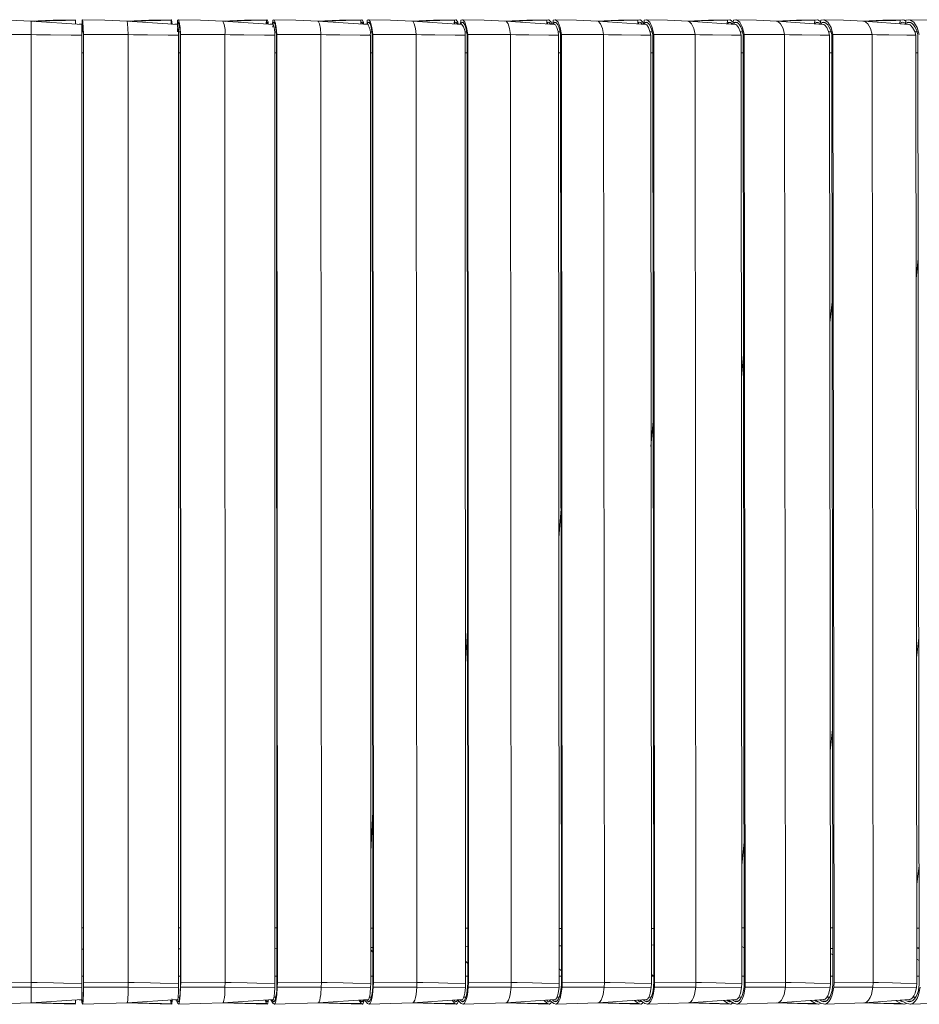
# Model space of a CAD drawing. Header units: millimetres. Extents: x -387 to 348, y -663 to 354.
# Tile 3 of 8: x -8 to 163, y -663 to -475. Entities that reach past the tile are written whole.
import ezdxf

# ---------------------------------------------------------------- set-up
doc = ezdxf.new("R2010")
doc.units = ezdxf.units.MM

msp = doc.modelspace()

# ---------------------------------------------------------------- linework, layer by layer
at = {"color": 7, "linetype": 'Continuous', "lineweight": 15}
for p, q in [((3.6, -476.26), (-6.11, -475.63)), ((2.36, -475.47), (2.36, -476.18)), ((3.59, -476.18), (3.01, -476.22)), ((3.08, -476.23), (3.59, -476.2)), ((3.53, -478.32), (3.53, -476.3)), ((3.6, -475.47), (3.59, -476.26)), ((3.62, -475.91), (3.6, -477.67)), ((21.87, -476.26), (12.18, -475.63)), ((20.57, -475.47), (20.56, -476.17)), ((20.59, -475.91), (20.59, -476.18)), ((20.72, -476.3), (20.71, -476.22)), ((21.79, -476.19), (21.28, -476.22)), ((21.34, -476.23), (21.79, -476.2)), ((21.78, -476.33), (21.77, -476.78)), ((21.8, -475.47), (21.78, -476.25)), ((21.84, -476.37), (21.8, -477.67)), ((21.85, -475.91), (21.84, -476.26)), ((40.07, -476.26), (30.41, -475.63)), ((38.71, -475.47), (38.69, -476.17)), ((38.75, -475.91), (38.74, -476.17)), ((39.91, -476.19), (39.47, -476.22)), ((39.52, -476.22), (39.91, -476.2)), ((39.94, -475.47), (39.91, -476.25)), ((39.98, -476.34), (39.97, -476.76)), ((40, -475.91), (39.99, -476.25)), ((40.16, -475.91), (40, -475.91)), ((58.15, -476.26), (48.55, -475.63)), ((56.72, -475.47), (56.7, -476.17)), ((56.79, -475.91), (56.78, -476.17)), ((57.91, -476.2), (57.54, -476.22)), ((57.58, -476.22), (57.91, -476.2)), ((57.94, -475.47), (57.9, -476.24)), ((58.03, -475.91), (58.01, -476.25)), ((58.24, -475.91), (58.03, -475.91)), ((76.04, -476.26), (66.54, -475.64)), ((74.57, -475.47), (74.53, -476.16)), ((74.65, -475.91), (74.64, -476.17)), ((75.73, -476.2), (75.43, -476.22)), ((75.47, -476.22), (75.73, -476.21)), ((75.77, -475.47), (75.73, -476.24)), ((75.88, -475.91), (75.86, -476.25)), ((76.15, -475.91), (75.88, -475.91)), ((93.72, -476.26), (84.33, -475.64)), ((92.19, -475.47), (92.15, -476.16)), ((92.3, -475.91), (92.28, -476.17)), ((93.32, -476.21), (93.11, -476.22)), ((93.13, -476.22), (93.32, -476.21)), ((93.38, -475.47), (93.32, -476.23)), ((93.5, -475.91), (93.48, -476.25)), ((93.84, -475.91), (93.5, -475.91)), ((111.12, -476.26), (101.88, -475.64)), ((109.54, -475.47), (109.49, -476.15)), ((109.67, -475.91), (109.65, -476.16)), ((110.63, -476.21), (110.16, -476.24)), ((110.52, -476.22), (110.65, -476.21)), ((110.71, -475.47), (110.65, -476.23)), ((110.86, -475.91), (110.83, -476.24)), ((111.25, -475.91), (110.86, -475.91)), ((128.2, -476.26), (119.12, -475.64)), ((126.58, -475.47), (126.52, -476.15)), ((126.73, -475.91), (126.7, -476.16)), ((127.65, -476.22), (127.52, -476.22)), ((127.59, -476.22), (127.65, -476.22)), ((127.72, -475.47), (127.65, -476.22)), ((127.89, -475.91), (127.86, -476.24)), ((128.35, -475.91), (127.89, -475.91)), ((144.91, -476.26), (136.03, -475.64)), ((143.25, -475.47), (143.19, -476.14)), ((143.42, -475.91), (143.39, -476.16)), ((144.37, -475.47), (144.29, -476.22)), ((144.56, -475.91), (144.52, -476.24)), ((145.07, -475.91), (144.56, -475.91)), ((161.21, -476.26), (152.55, -475.64)), ((159.51, -475.47), (159.44, -476.14)), ((159.7, -475.91), (159.67, -476.15)), ((160.6, -475.47), (160.51, -476.21)), ((160.81, -475.91), (160.77, -476.23)), ((161.38, -475.91), (160.81, -475.91)), ((-6.11, -658.88), (-6.11, -478.21)), ((3.53, -659.05), (3.53, -478.32)), ((3.86, -658.82), (3.84, -478.25)), ((3.89, -658.82), (3.86, -478.16)), ((12.39, -658.88), (12.37, -478.21)), ((22.26, -477.67), (21.95, -477.67)), ((21.98, -659.05), (21.96, -478.32)), ((22.34, -658.82), (22.29, -478.25)), ((22.39, -658.82), (22.34, -478.16)), ((30.84, -658.88), (30.79, -478.21)), ((40.61, -477.67), (40.29, -477.67)), ((40.36, -659.05), (40.31, -478.32)), ((40.73, -658.82), (40.66, -478.25)), ((40.81, -658.82), (40.74, -478.16)), ((49.2, -658.88), (49.12, -478.21)), ((58.84, -477.67), (58.49, -477.67)), ((58.61, -659.05), (58.54, -478.32)), ((59, -658.82), (58.9, -478.25)), ((59.11, -658.82), (59.01, -478.16)), ((67.39, -658.88), (67.29, -478.21)), ((76.89, -477.67), (76.52, -477.67)), ((76.69, -659.05), (76.59, -478.32)), ((77.09, -658.82), (76.97, -478.25)), ((77.22, -658.82), (77.1, -478.16)), ((85.39, -658.88), (85.27, -478.21)), ((94.71, -477.67), (94.35, -477.67)), ((94.54, -659.05), (94.41, -478.32)), ((94.95, -658.82), (94.8, -478.25)), ((95.11, -658.82), (94.96, -478.16)), ((103.14, -658.88), (102.99, -478.21)), ((112.26, -477.67), (111.9, -477.67)), ((112.11, -659.05), (111.96, -478.32)), ((112.54, -658.82), (112.37, -478.25)), ((112.72, -658.82), (112.54, -478.16)), ((120.58, -658.88), (120.41, -478.21)), ((129.48, -477.67), (129.11, -477.67)), ((129.36, -659.05), (129.18, -478.32)), ((129.8, -658.82), (129.6, -478.25)), ((130, -658.82), (129.8, -478.16)), ((137.68, -658.88), (137.49, -478.21)), ((146.33, -477.67), (145.94, -477.67)), ((146.23, -659.05), (146.03, -478.32)), ((146.68, -658.82), (146.46, -478.25)), ((146.91, -658.82), (146.69, -478.16)), ((154.39, -658.88), (154.17, -478.21)), ((162.76, -477.67), (162.33, -477.67)), ((162.69, -659.05), (162.47, -478.32)), ((163.15, -658.82), (162.91, -478.25)), ((3.52, -481.67), (3.84, -481.67)), ((3.55, -481.67), (3.53, -483.23)), ((21.96, -481.67), (22.29, -481.67)), ((40.32, -481.67), (40.66, -481.67)), ((58.56, -481.67), (58.9, -481.67)), ((76.63, -481.67), (76.97, -481.67)), ((94.46, -481.67), (94.81, -481.67)), ((112.01, -481.67), (112.37, -481.67)), ((129.21, -481.67), (129.6, -481.67)), ((146.05, -481.67), (146.47, -481.67)), ((162.53, -481.67), (162.91, -481.67)), ((163.06, -593.2), (162.61, -596.99)), ((146.63, -610.63), (146.18, -614.74)), ((129.77, -632.06), (129.33, -636.57)), ((3.53, -648.43), (3.86, -648.43)), ((21.98, -648.45), (22.33, -648.45)), ((40.36, -648.47), (40.73, -648.48)), ((58.61, -648.5), (59, -648.51)), ((76.68, -648.53), (77.09, -648.54)), ((94.53, -648.56), (94.95, -648.56)), ((112.1, -648.58), (112.53, -648.59)), ((129.35, -648.44), (129.79, -648.45)), ((146.22, -648.47), (146.67, -648.48)), ((162.68, -648.51), (163.14, -648.52)), ((40.36, -652.36), (40.73, -652.34)), ((58.61, -652.22), (59, -652.2)), ((76.68, -652.07), (77.09, -652.04)), ((94.53, -651.9), (94.95, -651.87)), ((112.1, -651.73), (112.53, -651.7)), ((129.35, -651.99), (129.79, -652.27)), ((146.23, -652.41), (146.68, -652.38)), ((162.68, -652.24), (163.14, -652.21)), ((146.23, -653.33), (146.68, -653.58)), ((162.68, -654.41), (163.15, -654.65)), ((3.86, -657.67), (3.53, -657.67)), ((22.34, -657.67), (22, -657.67)), ((40.73, -657.67), (40.38, -657.67)), ((59, -657.67), (58.63, -657.67)), ((77.09, -657.67), (76.7, -657.67)), ((94.95, -657.67), (94.57, -657.67)), ((112.54, -657.67), (112.16, -657.67)), ((129.8, -657.67), (129.42, -657.67)), ((146.68, -657.67), (146.29, -657.67)), ((163.15, -657.67), (162.73, -657.67)), ((-14.64, -658.82), (-6.11, -658.88)), ((-14.64, -659.78), (-6.11, -659.79)), ((-6.11, -659.79), (-6.11, -658.88)), ((-6.11, -659.79), (3.53, -659.82)), ((3.53, -659.82), (3.53, -659.05)), ((3.53, -659.82), (3.53, -662.14)), ((3.88, -659.78), (3.89, -658.82)), ((3.88, -659.78), (12.39, -659.79)), ((3.89, -658.82), (12.39, -658.88)), ((12.39, -659.79), (12.39, -658.88)), ((12.39, -659.79), (21.97, -659.82)), ((21.97, -659.82), (21.98, -659.05)), ((22.38, -659.78), (22.39, -658.82)), ((22.38, -659.78), (30.83, -659.79)), ((22.39, -658.82), (30.84, -658.88)), ((30.83, -659.79), (30.84, -658.88)), ((30.83, -659.79), (40.35, -659.82)), ((40.35, -659.82), (40.36, -659.05)), ((40.8, -659.78), (40.81, -658.82)), ((40.8, -659.78), (49.18, -659.79)), ((40.81, -658.82), (49.2, -658.88)), ((49.18, -659.79), (49.2, -658.88)), ((49.18, -659.79), (58.59, -659.82)), ((58.59, -659.82), (58.61, -659.05)), ((59.08, -659.78), (59.11, -658.82)), ((59.08, -659.78), (67.37, -659.79)), ((59.11, -658.82), (67.39, -658.88)), ((67.37, -659.79), (67.39, -658.88)), ((67.37, -659.79), (76.66, -659.82)), ((76.66, -659.82), (76.69, -659.05)), ((77.19, -659.78), (77.22, -658.82)), ((77.19, -659.78), (85.36, -659.79)), ((77.22, -658.82), (85.39, -658.88)), ((85.36, -659.79), (85.39, -658.88)), ((85.36, -659.79), (94.5, -659.82)), ((94.5, -659.82), (94.54, -659.05)), ((95.07, -659.78), (95.11, -658.82)), ((95.07, -659.78), (103.1, -659.79)), ((95.11, -658.82), (103.14, -658.88)), ((103.1, -659.79), (103.14, -658.88)), ((103.1, -659.79), (112.06, -659.82)), ((112.06, -659.82), (112.11, -659.05)), ((112.68, -659.78), (112.72, -658.82)), ((112.68, -659.78), (120.54, -659.79)), ((112.72, -658.82), (120.58, -658.88)), ((120.54, -659.79), (120.58, -658.88)), ((120.54, -659.79), (129.3, -659.82)), ((129.3, -659.82), (129.35, -659.05)), ((129.96, -659.78), (130, -658.82)), ((129.96, -659.78), (137.63, -659.79)), ((130, -658.82), (137.68, -658.88)), ((137.63, -659.79), (137.68, -658.88)), ((137.63, -659.79), (146.17, -659.82)), ((146.17, -659.82), (146.23, -659.05)), ((146.86, -659.78), (146.91, -658.82)), ((146.86, -659.78), (154.33, -659.79)), ((146.91, -658.82), (154.39, -658.88)), ((154.33, -659.79), (154.39, -658.88)), ((154.33, -659.79), (162.62, -659.82)), ((162.62, -659.82), (162.69, -659.05)), ((-6.11, -662.76), (3.6, -662.14)), ((2.36, -662.22), (2.36, -662.9)), ((3.01, -662.17), (3.47, -662.2)), ((3.46, -662.15), (3.61, -662.9)), ((3.56, -662.14), (3.62, -662.42)), ((12.2, -662.76), (21.88, -662.14)), ((20.45, -662.23), (20.59, -662.9)), ((20.55, -662.22), (20.59, -662.42)), ((20.68, -661.97), (20.79, -662.12)), ((20.72, -662.2), (20.74, -662.07)), ((21.3, -662.17), (21.55, -662.19)), ((21.54, -662.16), (21.84, -662.9)), ((21.74, -662.15), (21.85, -662.42)), ((21.85, -662.42), (22.05, -662.42)), ((21.9, -661.67), (22.2, -661.67)), ((30.45, -662.76), (40.09, -662.14)), ((38.47, -662.24), (38.74, -662.9)), ((38.68, -662.23), (38.76, -662.42)), ((39.51, -662.17), (39.55, -662.18)), ((39.54, -662.17), (39.99, -662.9)), ((39.85, -662.15), (40.01, -662.42)), ((40.01, -662.42), (40.3, -662.42)), ((40.2, -661.67), (40.53, -661.67)), ((48.61, -662.75), (58.18, -662.14)), ((56.38, -662.25), (56.78, -662.9)), ((56.68, -662.23), (56.8, -662.42)), ((57.43, -662.18), (58.01, -662.9)), ((57.83, -662.16), (58.04, -662.42)), ((58.04, -662.42), (58.42, -662.42)), ((58.38, -661.67), (58.73, -661.67)), ((66.62, -662.75), (76.09, -662.14)), ((74.12, -662.26), (74.64, -662.9)), ((74.52, -662.24), (74.66, -662.42)), ((75.1, -662.15), (75.5, -662.17)), ((75.15, -662.2), (75.86, -662.9)), ((75.64, -662.17), (75.89, -662.42)), ((75.89, -662.42), (76.37, -662.41)), ((76.39, -661.67), (76.75, -661.67)), ((84.42, -662.75), (93.77, -662.14)), ((91.65, -662.28), (92.28, -662.9)), ((92.14, -662.24), (92.31, -662.42)), ((92.65, -662.21), (93.49, -662.9)), ((93.23, -662.17), (93.52, -662.42)), ((93.52, -662.42), (94.09, -662.41)), ((94.16, -661.67), (94.54, -661.67)), ((101.99, -662.75), (111.18, -662.14)), ((108.91, -662.29), (109.65, -662.9)), ((109.49, -662.25), (109.69, -662.42)), ((109.88, -662.22), (110.84, -662.9)), ((110.54, -662.18), (110.88, -662.42)), ((110.88, -662.42), (111.54, -662.41)), ((111.65, -661.67), (112.06, -661.67)), ((119.25, -662.75), (128.27, -662.14)), ((125.86, -662.3), (126.7, -662.9)), ((126.52, -662.26), (126.75, -662.42)), ((126.8, -662.24), (127.86, -662.9)), ((127.55, -662.19), (127.91, -662.42)), ((127.91, -662.42), (128.67, -662.41)), ((128.79, -661.67), (129.3, -661.67)), ((136.17, -662.75), (145, -662.14)), ((142.45, -662.31), (143.39, -662.9)), ((143.19, -662.26), (143.44, -662.42)), ((143.37, -662.25), (144.53, -662.9)), ((144.18, -662.19), (144.58, -662.42)), ((144.58, -662.42), (145.43, -662.41)), ((145.59, -661.67), (146.08, -661.67)), ((152.71, -662.75), (161.31, -662.13)), ((158.65, -662.33), (159.67, -662.9)), ((159.46, -662.27), (159.72, -662.42)), ((159.52, -662.26), (160.78, -662.9)), ((159.72, -662.42), (159.85, -662.48)), ((160.41, -662.2), (160.83, -662.42)), ((162.01, -661.67), (162.49, -661.67)), ((-14.64, -663.03), (-6.06, -662.75)), ((-6.22, -662.75), (2.36, -663.03)), ((3.68, -663.03), (12.25, -662.75)), ((12.08, -662.75), (20.65, -663.03)), ((21.97, -663.03), (30.5, -662.75)), ((30.33, -662.75), (38.87, -663.03)), ((40.18, -663.03), (48.66, -662.75)), ((48.49, -662.75), (56.97, -663.03)), ((58.27, -663.03), (66.66, -662.75)), ((66.49, -662.75), (74.9, -663.03)), ((76.18, -663.03), (84.47, -662.75)), ((84.29, -662.75), (92.6, -663.03)), ((93.87, -663.03), (102.03, -662.75)), ((101.84, -662.75), (110.03, -663.03)), ((111.28, -663.03), (119.29, -662.75)), ((119.1, -662.76), (127.15, -663.03)), ((128.37, -663.03), (136.22, -662.75)), ((136.01, -662.76), (143.89, -663.03)), ((145.09, -663.03), (152.75, -662.75)), ((152.53, -662.76), (160.23, -663.03)), ((161.39, -663.03), (168.85, -662.75))]:
    msp.add_line(p, q, dxfattribs=at)
at = {"color": 8, "linetype": 'Continuous', "lineweight": 15}
for p, q in [((162.97, -520.94), (162.53, -524.66)), ((146.53, -529.11), (146.09, -533.13)), ((129.67, -539.15), (129.24, -543.54)), ((112.44, -551.88), (112.02, -556.73)), ((94.88, -568.62), (94.48, -574.11)), ((77.05, -591.81), (76.65, -598.18)), ((58.98, -626.27), (58.6, -633.99)), ((163.12, -636.62), (162.67, -640.15)), ((58.61, -652.63), (59, -653.11)), ((162.68, -652.25), (163.14, -652.47)), ((76.69, -654.82), (77.09, -655.22)), ((94.53, -656.29), (94.95, -656.64)), ((112.11, -657.36), (112.54, -657.66)), ((-6.11, -659.79), (-6.11, -662.74))]:
    msp.add_line(p, q, dxfattribs=at)
at = {"color": 7, "linetype": 'Continuous', "lineweight": 15, "flags": 128}
for points in [[(-6.06, -475.64), (-10.35, -475.43), (-14.64, -475.36)], [(2.36, -475.36), (-1.94, -475.43), (-6.22, -475.64)], [(3.86, -478.16), (3.82, -476.85), (3.75, -475.84), (3.67, -475.38), (3.6, -475.47)], [(3.84, -478.25), (3.82, -477.68), (3.8, -477.16), (3.78, -476.71), (3.75, -476.35), (3.72, -476.08), (3.68, -475.92), (3.65, -475.86), (3.62, -475.91)], [(12.23, -475.64), (7.94, -475.43), (3.66, -475.36)], [(20.63, -475.36), (16.34, -475.43), (12.14, -475.63)], [(20.75, -476.19), (20.73, -475.84), (20.65, -475.38), (20.57, -475.47)], [(20.7, -476.17), (20.69, -476.08), (20.66, -475.92), (20.62, -475.86), (20.59, -475.91)], [(22.34, -478.16), (22.26, -476.85), (22.12, -475.84), (21.96, -475.38), (21.8, -475.47)], [(22.29, -478.25), (22.26, -477.68), (22.22, -477.16), (22.17, -476.71), (22.11, -476.35), (22.05, -476.08), (21.98, -475.92), (21.91, -475.86), (21.85, -475.91)], [(30.46, -475.64), (26.19, -475.43), (21.92, -475.36)], [(38.83, -475.36), (34.56, -475.43), (30.37, -475.63)], [(39.07, -476.2), (39.03, -475.84), (38.86, -475.38), (38.71, -475.47)], [(38.99, -476.22), (38.95, -476.08), (38.89, -475.92), (38.82, -475.86), (38.75, -475.91)], [(40.74, -478.16), (40.61, -476.85), (40.41, -475.84), (40.17, -475.38), (39.94, -475.47)], [(40.66, -478.25), (40.61, -477.68), (40.55, -477.16), (40.48, -476.71), (40.39, -476.35), (40.3, -476.08), (40.2, -475.92), (40.1, -475.86), (40, -475.91)], [(48.6, -475.64), (44.36, -475.43), (40.12, -475.36)], [(56.9, -475.36), (52.66, -475.43), (48.43, -475.64)], [(57.28, -476.24), (57.2, -475.84), (56.95, -475.38), (56.72, -475.47)], [(57.14, -476.22), (57.09, -476.08), (56.99, -475.92), (56.89, -475.86), (56.79, -475.91)], [(59.01, -478.16), (58.84, -476.85), (58.57, -475.84), (58.25, -475.38), (57.94, -475.47)], [(58.9, -478.25), (58.84, -477.68), (58.76, -477.16), (58.66, -476.71), (58.55, -476.35), (58.43, -476.08), (58.3, -475.92), (58.16, -475.86), (58.03, -475.91)], [(66.59, -475.64), (62.38, -475.43), (58.18, -475.36)], [(74.81, -475.36), (70.6, -475.43), (66.41, -475.64)], [(75.29, -476.18), (75.2, -475.84), (74.87, -475.38), (74.57, -475.47)], [(75.1, -476.18), (75.05, -476.08), (74.92, -475.92), (74.79, -475.86), (74.65, -475.91)], [(77.1, -478.16), (76.89, -476.85), (76.56, -475.84), (76.15, -475.38), (75.77, -475.47)], [(76.97, -478.25), (76.89, -477.68), (76.79, -477.16), (76.67, -476.71), (76.53, -476.35), (76.38, -476.08), (76.21, -475.92), (76.05, -475.86), (75.88, -475.91)], [(84.38, -475.64), (80.22, -475.43), (76.07, -475.36)], [(92.49, -475.36), (88.33, -475.43), (84.19, -475.64)], [(93.1, -476.22), (92.98, -475.84), (92.57, -475.38), (92.19, -475.47)], [(92.86, -476.18), (92.79, -476.08), (92.63, -475.92), (92.46, -475.86), (92.3, -475.91)], [(94.96, -478.16), (94.71, -476.85), (94.32, -475.84), (93.83, -475.38), (93.38, -475.47)], [(94.8, -478.25), (94.71, -477.68), (94.59, -477.16), (94.45, -476.71), (94.28, -476.35), (94.1, -476.08), (93.9, -475.92), (93.7, -475.86), (93.5, -475.91)], [(94.41, -478.32), (94.31, -477.64), (94.08, -476.82), (93.79, -476.34), (93.65, -476.3)], [(101.92, -475.64), (97.82, -475.43), (93.73, -475.36)], [(109.9, -475.36), (105.8, -475.43), (101.72, -475.63)], [(110.63, -476.23), (110.48, -475.84), (110, -475.38), (109.54, -475.47)], [(110.35, -476.19), (110.26, -476.08), (110.07, -475.92), (109.87, -475.86), (109.67, -475.91)], [(112.54, -478.16), (112.26, -476.85), (111.8, -475.84), (111.24, -475.38), (110.71, -475.47)], [(112.37, -478.25), (112.26, -477.68), (112.12, -477.16), (111.95, -476.71), (111.76, -476.35), (111.55, -476.08), (111.32, -475.92), (111.09, -475.86), (110.86, -475.91)], [(111.96, -478.32), (111.83, -477.64), (111.56, -476.82), (111.22, -476.34), (111.05, -476.3)], [(119.16, -475.64), (115.14, -475.43), (111.12, -475.36)], [(126.99, -475.36), (122.97, -475.43), (118.96, -475.63)], [(127.68, -475.88), (127.67, -475.84), (127.11, -475.38), (126.58, -475.47)], [(129.8, -478.16), (129.48, -476.85), (128.96, -475.84), (128.32, -475.38), (127.72, -475.47)], [(129.6, -478.25), (129.48, -477.68), (129.32, -477.16), (129.13, -476.71), (128.91, -476.35), (128.67, -476.08), (128.42, -475.92), (128.15, -475.86), (127.89, -475.91)], [(129.18, -478.32), (129.04, -477.64), (128.72, -476.82), (128.33, -476.34), (128.13, -476.3)], [(136.07, -475.64), (132.13, -475.43), (128.19, -475.36)], [(143.72, -475.36), (139.78, -475.43), (135.85, -475.63)], [(144.38, -475.76), (143.85, -475.38), (143.25, -475.47)], [(146.69, -478.16), (146.33, -476.85), (145.75, -475.84), (145.04, -475.38), (144.37, -475.47)], [(146.46, -478.25), (146.33, -477.68), (146.15, -477.16), (145.94, -476.71), (145.7, -476.35), (145.43, -476.08), (145.14, -475.92), (144.85, -475.86), (144.56, -475.91)], [(146.03, -478.32), (145.87, -477.64), (145.52, -476.82), (145.07, -476.34), (144.84, -476.3)], [(152.59, -475.64), (148.73, -475.43), (144.89, -475.36)], [(160.03, -475.36), (156.18, -475.43), (152.36, -475.63)], [(160.58, -475.64), (160.18, -475.38), (159.51, -475.47)], [(163.16, -478.16), (162.76, -476.85), (162.12, -475.84), (161.34, -475.38), (160.6, -475.47)], [(162.91, -478.25), (162.76, -477.68), (162.57, -477.16), (162.33, -476.71), (162.06, -476.35), (161.77, -476.08), (161.45, -475.92), (161.13, -475.86), (160.81, -475.91)], [(162.47, -478.32), (162.29, -477.64), (161.89, -476.82), (161.39, -476.34), (161.15, -476.3)], [(168.67, -475.64), (164.92, -475.43), (161.18, -475.36)], [(-6.11, -478.21), (-9.72, -478.17), (-12.92, -478.16), (-14.64, -478.16)], [(3.53, -478.32), (1.54, -478.29), (-2.43, -478.25), (-5.09, -478.22), (-6.11, -478.21)], [(12.37, -478.21), (8.77, -478.17), (5.58, -478.16), (3.86, -478.16)], [(21.96, -478.32), (19.98, -478.29), (16.03, -478.25), (13.39, -478.22), (12.37, -478.21)], [(30.79, -478.21), (27.22, -478.17), (24.05, -478.16), (22.34, -478.16)], [(40.31, -478.32), (38.35, -478.29), (34.43, -478.25), (31.8, -478.22), (30.79, -478.21)], [(49.12, -478.21), (45.58, -478.17), (42.44, -478.16), (40.74, -478.16)], [(58.54, -478.32), (56.6, -478.29), (52.72, -478.25), (50.12, -478.22), (49.12, -478.21)], [(67.29, -478.21), (63.8, -478.17), (60.69, -478.16), (59.01, -478.16)], [(76.59, -478.32), (74.68, -478.29), (70.84, -478.25), (68.28, -478.22), (67.29, -478.21)], [(85.27, -478.21), (81.82, -478.17), (78.76, -478.16), (77.1, -478.16)], [(94.41, -478.32), (92.53, -478.29), (88.76, -478.25), (86.24, -478.22), (85.27, -478.21)], [(102.99, -478.21), (99.61, -478.17), (96.59, -478.16), (94.96, -478.16)], [(111.96, -478.32), (110.11, -478.29), (106.42, -478.25), (103.94, -478.22), (102.99, -478.21)], [(120.41, -478.21), (117.1, -478.17), (114.15, -478.16), (112.54, -478.16)], [(129.18, -478.32), (127.38, -478.29), (123.76, -478.25), (121.34, -478.22), (120.41, -478.21)], [(137.49, -478.21), (134.26, -478.17), (131.37, -478.16), (129.8, -478.16)], [(146.03, -478.32), (144.28, -478.29), (140.75, -478.25), (138.39, -478.22), (137.49, -478.21)], [(154.17, -478.21), (151.03, -478.17), (148.22, -478.16), (146.69, -478.16)], [(162.47, -478.32), (160.76, -478.29), (157.34, -478.25), (155.05, -478.22), (154.17, -478.21)], [(3.53, -652.51), (3.72, -652.51), (3.86, -652.5)], [(21.98, -652.46), (22.03, -652.45), (22.34, -652.44)], [(-6.11, -658.88), (-4.96, -658.9), (-1.84, -658.96), (0.02, -658.99), (3.53, -659.05)], [(3.61, -662.9), (3.7, -663), (3.74, -662.8), (3.78, -662.42), (3.82, -661.89), (3.85, -661.24), (3.88, -659.78)], [(3.62, -662.42), (3.66, -662.53), (3.7, -662.49), (3.73, -662.31), (3.77, -662), (3.8, -661.55), (3.83, -661), (3.84, -660.37), (3.86, -659.67)], [(12.39, -658.88), (13.54, -658.9), (16.64, -658.96), (18.49, -658.99), (21.98, -659.05)], [(21.81, -662.12), (21.82, -662.14), (21.85, -662.03), (21.89, -661.78), (21.92, -661.41), (21.94, -660.93), (21.97, -659.82)], [(21.84, -662.9), (22.01, -663), (22.09, -662.8), (22.18, -662.42), (22.25, -661.89), (22.31, -661.24), (22.38, -659.78)], [(21.85, -662.42), (21.93, -662.53), (22.01, -662.49), (22.08, -662.31), (22.15, -662), (22.21, -661.55), (22.26, -661), (22.3, -660.37), (22.33, -659.67)], [(30.84, -658.88), (31.98, -658.9), (35.06, -658.96), (36.9, -658.99), (40.36, -659.05)], [(39.99, -662.9), (40.24, -663), (40.37, -662.8), (40.49, -662.42), (40.6, -661.89), (40.69, -661.24), (40.8, -659.78)], [(40.01, -662.42), (40.12, -662.53), (40.24, -662.49), (40.35, -662.31), (40.45, -662), (40.55, -661.55), (40.62, -661), (40.68, -660.37), (40.72, -659.67)], [(40.02, -662.12), (40.03, -662.14), (40.1, -662.03), (40.17, -661.78), (40.23, -661.41), (40.28, -660.93), (40.35, -659.82)], [(49.2, -658.88), (50.32, -658.9), (53.37, -658.96), (55.18, -658.99), (58.61, -659.05)], [(58.01, -662.9), (58.34, -663), (58.52, -662.8), (58.68, -662.42), (58.83, -661.89), (58.95, -661.24), (59.08, -659.78)], [(58.04, -662.42), (58.19, -662.53), (58.34, -662.49), (58.49, -662.31), (58.63, -662), (58.75, -661.55), (58.86, -661), (58.93, -660.37), (58.98, -659.67)], [(58.11, -662.12), (58.12, -662.14), (58.23, -662.03), (58.33, -661.78), (58.42, -661.41), (58.5, -660.93), (58.59, -659.82)], [(67.39, -658.88), (68.51, -658.9), (71.51, -658.96), (73.3, -658.99), (76.69, -659.05)], [(75.86, -662.9), (76.27, -663), (76.49, -662.8), (76.7, -662.42), (76.88, -661.89), (77.02, -661.24), (77.19, -659.78)], [(75.89, -662.42), (76.08, -662.53), (76.27, -662.49), (76.46, -662.31), (76.63, -662), (76.78, -661.55), (76.91, -661), (77.01, -660.37), (77.07, -659.67)], [(76.02, -662.12), (76.04, -662.14), (76.18, -662.03), (76.31, -661.78), (76.43, -661.41), (76.53, -660.93), (76.66, -659.82)], [(85.39, -658.88), (86.49, -658.9), (89.44, -658.96), (91.21, -658.99), (94.54, -659.05)], [(93.49, -662.9), (93.98, -663), (94.23, -662.8), (94.48, -662.42), (94.7, -661.89), (94.87, -661.24), (95.07, -659.78)], [(93.52, -662.42), (93.75, -662.53), (93.97, -662.49), (94.2, -662.31), (94.4, -662), (94.58, -661.55), (94.74, -661), (94.85, -660.37), (94.92, -659.67)], [(93.7, -662.13), (93.73, -662.14), (93.9, -662.03), (94.07, -661.78), (94.22, -661.41), (94.34, -660.93), (94.5, -659.82)], [(103.14, -658.88), (104.21, -658.9), (107.11, -658.96), (108.84, -658.99), (112.11, -659.05)], [(110.84, -662.9), (111.4, -663), (111.7, -662.8), (111.99, -662.42), (112.24, -661.89), (112.44, -661.24), (112.68, -659.78)], [(110.88, -662.42), (111.14, -662.53), (111.4, -662.49), (111.66, -662.31), (111.9, -662), (112.11, -661.55), (112.28, -661), (112.42, -660.37), (112.5, -659.67)], [(111.12, -662.13), (111.14, -662.14), (111.35, -662.03), (111.55, -661.78), (111.73, -661.41), (111.88, -660.93), (112.06, -659.82)], [(120.58, -658.88), (121.63, -658.9), (124.47, -658.96), (126.16, -658.99), (129.36, -659.05)], [(127.86, -662.9), (128.51, -663), (128.85, -662.8), (129.18, -662.42), (129.46, -661.89), (129.69, -661.24), (129.96, -659.78)], [(127.91, -662.42), (128.21, -662.53), (128.51, -662.49), (128.8, -662.31), (129.07, -662), (129.31, -661.55), (129.51, -661), (129.66, -660.37), (129.76, -659.67)], [(128.21, -662.13), (128.23, -662.14), (128.47, -662.03), (128.71, -661.78), (128.91, -661.41), (129.09, -660.93), (129.3, -659.82)], [(137.68, -658.88), (138.71, -658.9), (141.47, -658.96), (143.12, -658.99), (146.23, -659.05)], [(144.53, -662.9), (145.25, -663), (145.63, -662.8), (145.99, -662.42), (146.31, -661.89), (146.56, -661.24), (146.86, -659.78)], [(144.58, -662.42), (144.91, -662.53), (145.25, -662.49), (145.57, -662.31), (145.87, -662), (146.14, -661.55), (146.36, -661), (146.53, -660.37), (146.64, -659.67)], [(144.93, -662.13), (144.96, -662.14), (145.23, -662.03), (145.49, -661.78), (145.73, -661.41), (145.93, -660.93), (146.17, -659.82)], [(154.39, -658.88), (155.38, -658.9), (158.07, -658.96), (159.67, -658.99), (162.69, -659.05)], [(160.78, -662.9), (161.57, -663), (161.99, -662.8), (162.39, -662.42), (162.74, -661.89), (163.02, -661.24), (163.35, -659.78)], [(160.83, -662.42), (161.2, -662.53), (161.57, -662.49), (161.93, -662.31), (162.26, -662), (162.55, -661.55), (162.8, -661), (162.98, -660.37), (163.1, -659.67)], [(161.25, -662.13), (161.27, -662.14), (161.57, -662.03), (161.87, -661.78), (162.13, -661.41), (162.35, -660.93), (162.62, -659.82)], [(20.59, -662.9), (20.67, -663), (20.71, -662.8), (20.76, -662.42), (20.77, -662.21)], [(20.59, -662.42), (20.63, -662.53), (20.67, -662.49), (20.71, -662.31), (20.71, -662.28)], [(38.74, -662.9), (38.91, -663), (39, -662.8), (39.08, -662.42), (39.11, -662.2)], [(38.76, -662.42), (38.83, -662.53), (38.91, -662.49), (38.98, -662.31), (39, -662.28)], [(56.78, -662.9), (57.03, -663), (57.16, -662.8), (57.28, -662.42), (57.34, -662.16)], [(56.8, -662.42), (56.91, -662.53), (57.03, -662.49), (57.14, -662.31), (57.16, -662.27)], [(74.64, -662.9), (74.97, -663), (75.14, -662.8), (75.31, -662.42), (75.32, -662.37)], [(74.66, -662.42), (74.82, -662.53), (74.97, -662.49), (75.12, -662.31), (75.17, -662.21)], [(92.31, -662.42), (92.5, -662.53), (92.69, -662.49), (92.81, -662.4)], [(109.69, -662.42), (109.91, -662.53), (110.14, -662.49), (110.19, -662.47)], [(126.75, -662.42), (127.01, -662.53), (127.14, -662.53)], [(143.44, -662.42), (143.74, -662.53), (143.89, -662.53)], [(160.83, -662.42), (161.76, -662.41), (161.77, -662.41)], [(92.28, -662.9), (92.69, -663), (92.91, -662.8), (93.05, -662.54)], [(109.65, -662.9), (110.14, -663), (110.4, -662.8), (110.49, -662.66)], [(126.7, -662.9), (127.27, -663), (127.57, -662.8), (127.61, -662.74)], [(143.39, -662.9), (144.04, -663), (144.38, -662.8)], [(159.67, -662.9), (160.39, -663), (160.67, -662.85)]]:
    msp.add_lwpolyline(points, dxfattribs=at)
at = {"color": 8, "linetype": 'Continuous', "lineweight": 15, "flags": 128}
for points in [[(-6.11, -478.21), (-6.11, -477.05), (-6.11, -476.12), (-6.11, -475.67), (-6.11, -475.68)], [(12.37, -478.21), (12.33, -477.05), (12.27, -476.12), (12.2, -475.67), (12.18, -475.68)], [(49.12, -478.21), (49.01, -477.05), (48.83, -476.12), (48.61, -475.67), (48.55, -475.68)], [(67.29, -478.21), (67.15, -477.05), (66.91, -476.12), (66.61, -475.67), (66.54, -475.68)], [(85.27, -478.21), (85.08, -477.05), (84.78, -476.12), (84.42, -475.67), (84.33, -475.68)], [(102.99, -478.21), (102.77, -477.05), (102.41, -476.12), (101.98, -475.67), (101.87, -475.68)], [(120.41, -478.21), (120.16, -477.05), (119.74, -476.12), (119.24, -475.67), (119.12, -475.68)], [(137.49, -478.21), (137.2, -477.05), (136.73, -476.12), (136.16, -475.67), (136.02, -475.68)], [(154.17, -478.21), (153.85, -477.05), (153.32, -476.12), (152.69, -475.67), (152.54, -475.68)], [(12.2, -662.71), (12.21, -662.74), (12.25, -662.56), (12.29, -662.23), (12.33, -661.74), (12.35, -661.14), (12.39, -659.79)], [(30.45, -662.71), (30.48, -662.74), (30.56, -662.56), (30.64, -662.23), (30.71, -661.74), (30.77, -661.14), (30.83, -659.79)], [(48.61, -662.71), (48.65, -662.74), (48.77, -662.56), (48.89, -662.23), (48.99, -661.74), (49.08, -661.14), (49.18, -659.79)], [(66.61, -662.71), (66.67, -662.74), (66.83, -662.56), (66.99, -662.23), (67.12, -661.74), (67.24, -661.14), (67.37, -659.79)], [(84.42, -662.72), (84.48, -662.74), (84.69, -662.56), (84.88, -662.23), (85.06, -661.74), (85.19, -661.14), (85.36, -659.79)], [(101.98, -662.72), (102.06, -662.74), (102.3, -662.56), (102.53, -662.23), (102.74, -661.74), (102.9, -661.14), (103.1, -659.79)], [(119.25, -662.72), (119.33, -662.74), (119.61, -662.56), (119.88, -662.23), (120.12, -661.74), (120.31, -661.14), (120.54, -659.79)], [(136.17, -662.72), (136.26, -662.74), (136.58, -662.56), (136.89, -662.23), (137.16, -661.74), (137.38, -661.14), (137.63, -659.79)], [(152.7, -662.72), (152.8, -662.74), (153.16, -662.56), (153.5, -662.23), (153.8, -661.74), (154.04, -661.14), (154.33, -659.79)]]:
    msp.add_lwpolyline(points, dxfattribs=at)
at = {"color": 7, "linetype": 'Continuous', "lineweight": 15}
for centre, radius, start, end in [((2.22, -619.38), 143.91, 89.9447, 93.0577), ((20.42, -618.09), 142.62, 89.9409, 93.0623), ((13.87, -477.93), 8.1, 357.2352, 11.5908), ((38.55, -616.02), 140.55, 89.9367, 93.0752), ((36.05, -477.94), 4.28, 354.9587, 22.5303), ((56.56, -613.21), 137.74, 89.9323, 93.0965), ((55.45, -477.96), 3.1, 353.4645, 32.4098), ((74.4, -609.67), 134.2, 89.9274, 93.1267), ((74.03, -477.99), 2.58, 352.8372, 41.049), ((92.01, -605.46), 129.99, 89.9221, 93.166), ((109.36, -600.61), 125.14, 89.9162, 93.215), ((126.39, -595.18), 119.71, 89.9097, 93.2745), ((126.94, -476.55), 0.672, 30.9931, 108.9431), ((143.06, -589.23), 113.76, 89.9024, 93.3452), ((143.67, -476.67), 0.8, 38.323, 108.2191), ((159.31, -582.83), 107.35, 89.8941, 93.4284), ((159.99, -476.73), 0.874, 51.4317, 109.2747), ((-65.41, -658.82), 69.27, 359.3022, 0.007), ((-12.35, -658.82), 34.69, 358.6063, 0.0139), ((17.55, -658.82), 23.19, 357.9146, 0.0207), ((41.55, -658.82), 17.45, 357.2288, 0.0272), ((63.06, -658.82), 14.03, 356.5511, 0.0334), ((83.2, -658.82), 11.76, 355.8833, 0.0392), ((102.39, -658.82), 10.15, 355.2274, 0.0447), ((120.85, -658.82), 8.95, 354.5852, 0.0496), ((138.66, -658.82), 8.02, 353.9585, 0.054), ((155.86, -658.82), 7.29, 353.3491, 0.0579), ((2.25, -538.57), 124.33, 266.6369, 270.0472), ((20.48, -538.95), 123.96, 266.6462, 270.0486), ((38.64, -539.99), 122.91, 266.6468, 270.05), ((56.85, -535.34), 127.56, 266.7234, 269.9664), ((74.7, -538.38), 124.52, 266.6969, 269.9704), ((92.33, -542.06), 120.84, 266.6608, 269.9747), ((109.69, -546.34), 116.56, 266.6146, 269.9792), ((126.73, -551.18), 111.73, 266.5578, 269.9841), ((143.41, -556.51), 106.39, 266.4895, 269.9895), ((159.68, -562.29), 100.61, 266.4087, 269.9955)]:
    msp.add_arc(centre, radius, start, end, dxfattribs=at)
at = {"color": 8, "linetype": 'Continuous', "lineweight": 15}
msp.add_arc((26.7, -477.53), 4.15, 350.6291, 26.5623, dxfattribs=at)

doc.saveas('drawing.dxf')
